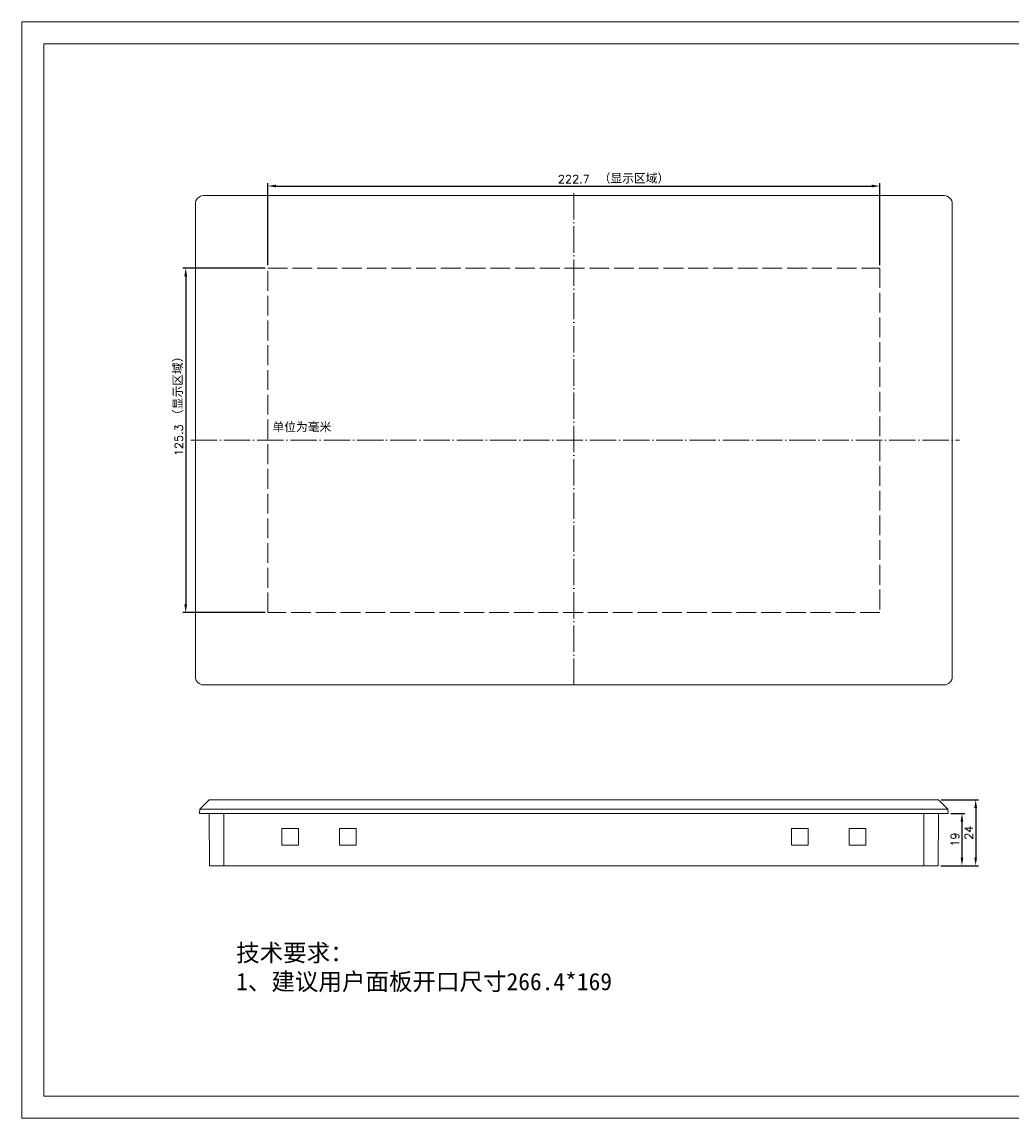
# Model space of a CAD drawing. Header units: millimetres. Extents: x 108 to 827, y -3177 to -2779.
# Tile 1 of 2: x 108 to 467, y -3177 to -2779. Entities that reach past the tile are written whole.
import ezdxf

# ---------------------------------------------------------------- set-up
doc = ezdxf.new("R2010")
doc.units = ezdxf.units.MM
doc.header["$LTSCALE"] = 0.2
doc.linetypes.add('ACAD_ISO02W100', pattern=[15, 12, -3])
doc.linetypes.add('ACAD_ISO04W100', pattern=[30, 24, -3, 0, -3])
doc.layers.get('0').update_dxf_attribs({"lineweight": 18})
doc.layers.add('1', color=7, linetype='Continuous', lineweight=18)
doc.layers.add('标注', color=1, linetype='Continuous', lineweight=0)
doc.styles.get("Standard").update_dxf_attribs({"font": 'txt.shx', "bigfont": 'gbcbig.shx'})
doc.dimstyles.new('ISO-25', dxfattribs={"dimtxt": 3, "dimasz": 3, "dimexe": 1, "dimexo": 1, "dimgap": 1, "dimtad": 1, "dimdsep": 46, "dimtxsty": 'Standard', "dimcen": 2.5, "dimdle": 6, "dimadec": 0, "dimazin": 0, "dimtfac": 1, "dimtmove": 0, "dimatfit": 3, "dimfxl": 0, "dimarcsym": 0})

# ---------------------------------------------------------------- blocks, each defined once
blk = doc.blocks.new('*X2')
for points in [[(199.96, -2837.79), (199.96, -2838.79), (196.96, -2838.29)], [(416.66, -2837.79), (416.66, -2838.79), (419.66, -2838.29)]]:
    blk.add_hatch(color=0).paths.add_polyline_path(points, flags=0)
at = {"color": 0, "linetype": 'Continuous', "lineweight": -2}
for p, q in [((196.96, -2867.14), (196.96, -2837.29)), ((199.96, -2838.29), (416.66, -2838.29)), ((419.66, -2867.14), (419.66, -2837.29))]:
    blk.add_line(p, q, dxfattribs=at)
at = {"color": 0, "insert": (308.31, -2835.79), "char_height": 3, "width": 36, "attachment_point": 5}
blk.add_mtext('222.7', dxfattribs=at)
blk = doc.blocks.new('*X3')
for points in [[(166.61, -2871.14), (167.61, -2871.14), (167.11, -2868.14)], [(166.61, -2990.44), (167.61, -2990.44), (167.11, -2993.44)]]:
    blk.add_hatch(color=0).paths.add_polyline_path(points, flags=0)
at = {"color": 0, "linetype": 'Continuous', "lineweight": -2}
for p, q in [((195.96, -2868.14), (166.11, -2868.14)), ((167.11, -2871.14), (167.11, -2990.44)), ((195.96, -2993.44), (166.11, -2993.44))]:
    blk.add_line(p, q, dxfattribs=at)
at = {"color": 0, "insert": (164.61, -2930.79), "char_height": 3, "width": 34.7143, "attachment_point": 5, "rotation": 90}
blk.add_mtext('125.3', dxfattribs=at)
blk = doc.blocks.new('*X4')
for points in [[(449.01, -3069.61), (450.01, -3069.61), (449.51, -3066.61)], [(449.01, -3082.61), (450.01, -3082.61), (449.51, -3085.61)]]:
    blk.add_hatch(color=0).paths.add_polyline_path(points, flags=0)
at = {"color": 0, "linetype": 'Continuous', "lineweight": -2}
for p, q in [((445.51, -3066.61), (450.51, -3066.61)), ((449.51, -3069.61), (449.51, -3082.61)), ((441.81, -3085.61), (450.51, -3085.61))]:
    blk.add_line(p, q, dxfattribs=at)
at = {"color": 0, "insert": (447.01, -3076.11), "char_height": 3, "width": 12.8571, "attachment_point": 5, "rotation": 90}
blk.add_mtext('19', dxfattribs=at)
blk = doc.blocks.new('*X5')
for points in [[(454.01, -3064.61), (455.01, -3064.61), (454.51, -3061.61)], [(454.01, -3082.61), (455.01, -3082.61), (454.51, -3085.61)]]:
    blk.add_hatch(color=0).paths.add_polyline_path(points, flags=0)
at = {"color": 0, "linetype": 'Continuous', "lineweight": -2}
for p, q in [((442.01, -3061.61), (455.51, -3061.61)), ((454.51, -3064.61), (454.51, -3082.61)), ((441.81, -3085.61), (455.51, -3085.61))]:
    blk.add_line(p, q, dxfattribs=at)
at = {"color": 0, "insert": (452.01, -3073.61), "char_height": 3, "width": 15, "attachment_point": 5, "rotation": 90}
blk.add_mtext('24', dxfattribs=at)

msp = doc.modelspace()

# ---------------------------------------------------------------- linework, layer by layer
at = {"linetype": 'ACAD_ISO04W100', "ltscale": 2}
for p, q in [((308.312, -2840.844), (308.312, -3020.732)), ((168.914, -2930.794), (448.586, -2930.794))]:
    msp.add_line(p, q, dxfattribs=at)
msp.add_line((433.16, -3169.421), (640.24, -3169.421))
for points in [[(827.253, -3177.421), (107.524, -3177.421), (107.524, -2778.584), (827.253, -2778.584)], [(819.253, -3169.421), (115.524, -3169.421), (115.524, -2786.584), (819.253, -2786.584)]]:
    msp.add_lwpolyline(points, close=True)
msp.add_lwpolyline([(173.612, -2841.794), (443.012, -2841.794, -0.4142136), (446.012, -2844.794), (446.012, -3016.794, -0.4142136), (443.012, -3019.794), (173.612, -3019.794, -0.4142136), (170.612, -3016.794), (170.612, -2844.794, -0.4142136)], format="xyb", close=True)
at = {"color": 1, "linetype": 'ACAD_ISO02W100', "ltscale": 3}
msp.add_lwpolyline([(196.962, -2868.144), (419.662, -2868.144), (419.662, -2993.444), (196.962, -2993.444)], close=True, dxfattribs=at)
at = {"layer": '1', "color": 0, "linetype": 'Continuous', "lineweight": 13}
for p, q in [((175.612, -3061.613), (172.195, -3065.03)), ((175.612, -3061.613), (441.012, -3061.613)), ((441.012, -3061.613), (444.429, -3065.03)), ((172.112, -3066.613), (172.195, -3065.03)), ((172.112, -3066.613), (444.512, -3066.613)), ((172.195, -3065.03), (444.429, -3065.03)), ((175.814, -3085.613), (175.631, -3066.613)), ((181.012, -3085.613), (181.012, -3066.613)), ((435.612, -3085.613), (435.612, -3066.613)), ((440.811, -3085.613), (440.993, -3066.613)), ((444.512, -3066.613), (444.429, -3065.03)), ((202.112, -3078.113), (202.112, -3072.113)), ((202.112, -3072.113), (208.112, -3072.113)), ((208.112, -3072.113), (208.112, -3078.113)), ((223.112, -3078.113), (223.112, -3072.113)), ((223.112, -3072.113), (229.112, -3072.113)), ((229.112, -3072.113), (229.112, -3078.113)), ((387.512, -3072.113), (393.512, -3072.113)), ((387.512, -3078.113), (387.512, -3072.113)), ((393.512, -3072.113), (393.512, -3078.113)), ((408.512, -3072.113), (414.512, -3072.113)), ((408.512, -3078.113), (408.512, -3072.113)), ((414.512, -3072.113), (414.512, -3078.113)), ((208.112, -3078.113), (202.112, -3078.113)), ((229.112, -3078.113), (223.112, -3078.113)), ((393.512, -3078.113), (387.512, -3078.113)), ((414.512, -3078.113), (408.512, -3078.113)), ((181.012, -3085.613), (175.814, -3085.613)), ((435.612, -3085.613), (181.012, -3085.613)), ((440.811, -3085.613), (435.612, -3085.613))]:
    msp.add_line(p, q, dxfattribs=at)

# ---------------------------------------------------------------- texts
at = {"lineweight": 0, "char_height": 3.13578, "attachment_point": 1}
for s, insert, width in [('{\\fSimSun|b0|i0|c0|p46;\\C1;（显示区域）}', (317.362, -2833.9), 27.41743), ('{\\fSimSun|b0|i0|c0|p46;单位为毫米}', (198.674, -2924.39), 57.7248)]:
    msp.add_mtext(s, dxfattribs=dict(at, insert=insert, width=width))
at = {"lineweight": 0, "insert": (162.644, -2923.806), "char_height": 3.13578, "width": 27.41743, "attachment_point": 1, "rotation": 90}
msp.add_mtext('{\\fSimSun|b0|i0|c0|p46;\\C1;（显示区域）}', dxfattribs=at)
at = {"layer": '标注', "insert": (185.458, -3114.166), "char_height": 6.27157, "width": 205.28939, "attachment_point": 1}
msp.add_mtext('{\\fSimSun|b0|i0|c0|p46;技术要求：\\P1、建议用户面板开口尺寸266.4*169}', dxfattribs=at)

# ---------------------------------------------------------------- dimensions: what is measured, and where the dimension line sits
dim = msp.add_linear_dim(base=(419.662, -2838.294), p1=(196.962, -2868.144), p2=(419.662, -2868.144), dimstyle='ISO-25', override={"dimsah": 1, "dimtolj": 1, "dimtzin": 8, "dimarcsym": 1})
dim.commit()
dim.dimension.update_dxf_attribs({"geometry": '*X2', "text_midpoint": (308.312, -2838.294), "dimtype": 160})
for base, p1, p2, picture, middle in [((167.112, -2993.444), (196.962, -2868.144), (196.962, -2993.444), '*X3', (167.112, -2930.794)), ((454.512, -3085.613), (441.012, -3061.613), (440.811, -3085.613), '*X5', (454.512, -3073.613)), ((449.512, -3085.613), (444.512, -3066.613), (440.811, -3085.613), '*X4', (449.512, -3076.113))]:
    dim = msp.add_linear_dim(base=base, p1=p1, p2=p2, angle=90, dimstyle='ISO-25', override={"dimsah": 1, "dimtolj": 1, "dimtzin": 8, "dimarcsym": 1})
    dim.commit()
    dim.dimension.update_dxf_attribs({"geometry": picture, "text_midpoint": middle, "dimtype": 160})

doc.saveas('drawing.dxf')
